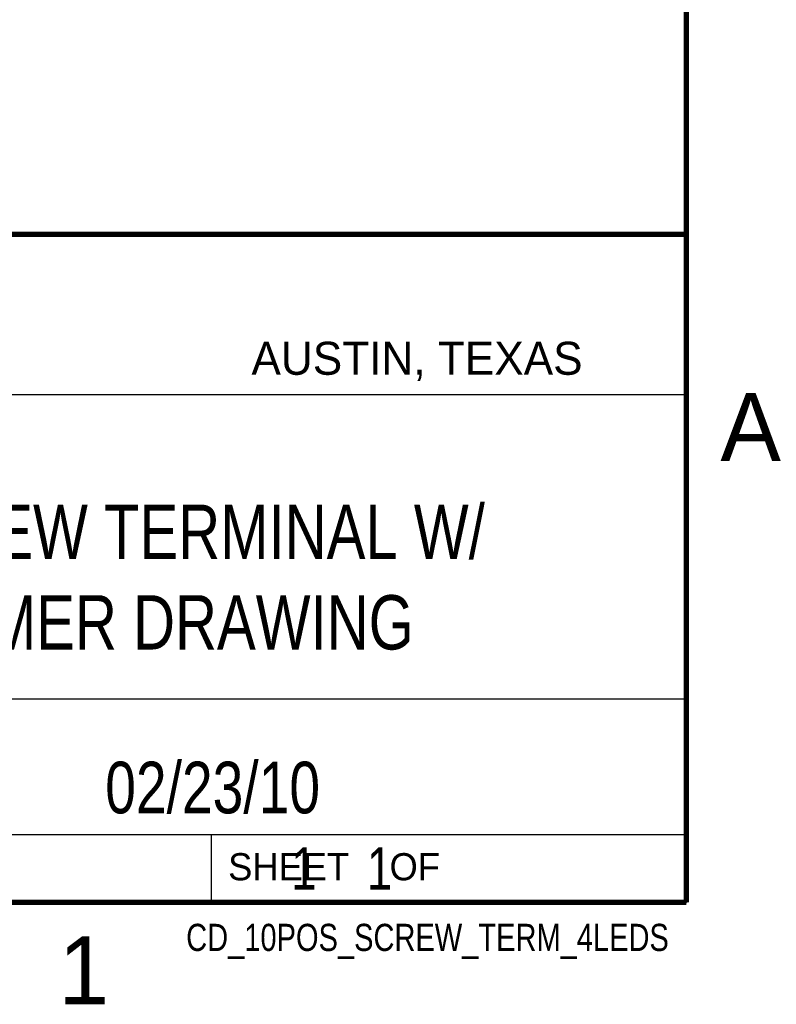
# Model space of a CAD drawing. Header units: inches. Extents: x 0 to 22, y 0 to 17.
# Tile 7 of 8: x 19 to 21.8, y 0.1 to 3.7. Entities that reach past the tile are written whole.
import ezdxf
from ezdxf.enums import TextEntityAlignment as Align

# ---------------------------------------------------------------- set-up
doc = ezdxf.new("R2010")
doc.units = ezdxf.units.IN
doc.header["$LTSCALE"] = 1.21
doc.header["$MEASUREMENT"] = 0
doc.layers.get('0').update_dxf_attribs({"linetype": 'CONTINUOUS'})
doc.styles.get("Standard").update_dxf_attribs({"font": 'txt', "width": 0.8})

msp = doc.modelspace()

# ---------------------------------------------------------------- linework, layer by layer
at = {"color": 2, "linetype": 'CONTINUOUS'}
for p, q in [((16.3737, 2.9596), (21.5037, 2.9596)), ((16.375, 2.96), (21.5, 2.96)), ((21.5037, 2.9596), (21.5037, 1.2496)), ((16.7288, 2.37), (21.5, 2.37)), ((16.3737, 1.2496), (21.5037, 1.2496)), ((18.01, 1.25), (21.5, 1.25)), ((21.5, 1.25), (21.5, 0.75)), ((16.375, 0.75), (21.5, 0.75)), ((18.01, 0.75), (21.5, 0.75)), ((19.75, 0.75), (21.5, 0.75)), ((19.75, 0.75), (19.75, 0.5)), ((21.5, 0.75), (21.5, 0.5)), ((19.75, 0.5), (21.5, 0.5)), ((20.4977, 0.4994), (21.4977, 0.4994)), ((20.4977, 0.4994), (20.4977, 0.4989)), ((20.4977, 0.4989), (21.4977, 0.4989)), ((21.4977, 0.4994), (21.4977, 0.4989))]:
    msp.add_line(p, q, dxfattribs=at)
at = {"color": 7, "linetype": 'CONTINUOUS', "const_width": 0.02}
for points in [[(21.5, 0.5), (21.5, 16.5)], [(13.6, 2.9595), (21.5, 2.96)], [(0.5, 0.5), (21.5, 0.5)]]:
    msp.add_lwpolyline(points, dxfattribs=at)

# ---------------------------------------------------------------- texts
at = {"color": 2, "linetype": 'CONTINUOUS'}
for s, height, p in [('AUSTIN, TEXAS', 0.121576, (19.898, 2.4426)), ('A', 0.25, (21.625, 2.125)), ('SHEET    OF', 0.1, (19.8121, 0.5815)), ('1', 0.25, (19.1875, 0.125))]:
    msp.add_text(s, height=height, dxfattribs=at).set_placement(p)
at = {"color": 2, "linetype": 'CONTINUOUS', "width": 0.8}
msp.add_text('CD_10POS_SCREW_TERM_4LEDS', height=0.1, dxfattribs=at).set_placement((21.4352, 0.3213), align=Align.RIGHT)
at = {"color": 7, "linetype": 'CONTINUOUS'}
for s, insert, char_height, width, attachment_point in [('10 POSITION SCREW TERMINAL W/\\P4 LEDS CUSTOMER DRAWING', (18.9387, 1.9646), 0.2, 4.64, 2), ('02/23/10 ', (19.755, 1.0181), 0.19, 1.368, 2), ('     1    1', (19.8125, 0.7031), 0.15625, 1.375, 1)]:
    msp.add_mtext(s, dxfattribs=dict(at, insert=insert, char_height=char_height, width=width, attachment_point=attachment_point))

doc.saveas('drawing.dxf')
